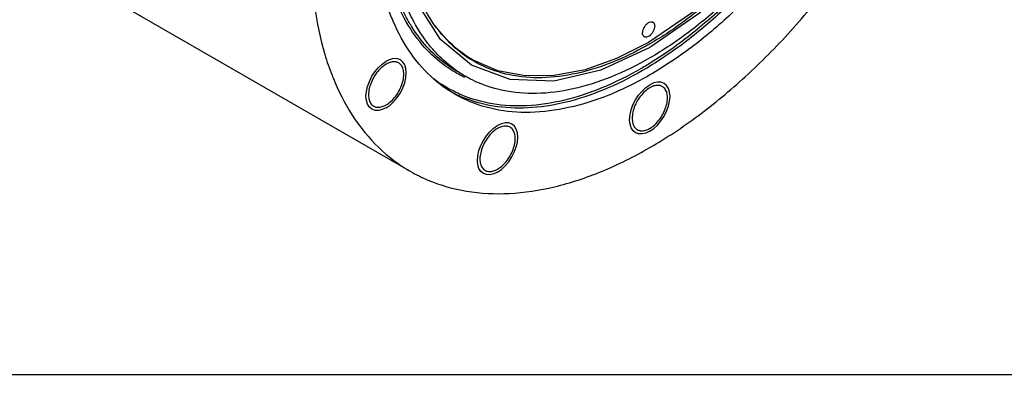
# Model space of a CAD drawing. Extents: x 0 to 420, y 0 to 297.
# Tile 2 of 6: x 144 to 316, y 0 to 62. Entities that reach past the tile are written whole.
import ezdxf

# ---------------------------------------------------------------- set-up
doc = ezdxf.new("R2010")
doc.units = 0
doc.header["$LTSCALE"] = 23.1
doc.layers.get('0').update_dxf_attribs({"linetype": 'CONTINUOUS'})

msp = doc.modelspace()

# ---------------------------------------------------------------- linework, layer by layer
at = {"color": 7, "linetype": 'CONTINUOUS'}
for p, q in [((120.23, 88.73), (212.15, 35.66)), ((0, 0), (420, 0))]:
    msp.add_line(p, q, dxfattribs=at)
at = {"color": 2, "linetype": 'CONTINUOUS'}
for points in [[(254.15, 159.44), (262.73, 163.42), (270.99, 165.31), (278.61, 165.03), (285.4, 162.53), (290.87, 158), (294.95, 151.57), (297.47, 143.51), (298.34, 133.92), (297.5, 123.52), (295.01, 112.55), (290.96, 101.42), (285.4, 90.36), (278.73, 80.2), (271.13, 71.1), (262.88, 63.43), (254.15, 57.38)], [(284.72, 161.86), (290.12, 157.39), (294.13, 151.06), (296.62, 143.11), (297.48, 133.67), (296.65, 123.42), (294.19, 112.61), (290.2, 101.65), (284.73, 90.75), (278.16, 80.74), (270.67, 71.78), (262.54, 64.21), (253.94, 58.25)], [(254.15, 57.38), (245.57, 53.39), (237.31, 51.5), (229.69, 51.78), (222.9, 54.28), (217.43, 58.82), (213.35, 65.24), (210.83, 73.31), (209.96, 82.89), (210.8, 93.29), (213.29, 104.26), (217.34, 115.4), (222.9, 126.45), (229.56, 136.62), (237.17, 145.71), (245.41, 153.39), (254.15, 159.44)], [(219.54, 57.85), (219.08, 58.28), (218.54, 58.82), (218.01, 59.38), (217.51, 59.96), (217.02, 60.57), (216.53, 61.2)], [(222.83, 55.39), (222.3, 55.72), (221.79, 56.07), (221.18, 56.5), (220.68, 56.88), (220.1, 57.35), (219.54, 57.85)], [(253.94, 58.25), (248.33, 55.44), (242.82, 53.5), (237.35, 52.47), (232.3, 52.41), (227.49, 53.32), (223.15, 55.2)], [(207.92, 46.81), (208.6, 47.28), (209.26, 47.89), (209.87, 48.62), (210.42, 49.45), (210.85, 50.32), (211.18, 51.21), (211.38, 52.09), (211.45, 52.93), (211.38, 53.69), (211.18, 54.33), (210.86, 54.85), (210.42, 55.22), (209.88, 55.42), (209.27, 55.45), (208.61, 55.3), (207.92, 54.97)], [(223.15, 55.2), (223.04, 55.27), (222.94, 55.33), (222.83, 55.39)], [(207.92, 46.81), (207.23, 46.49), (206.57, 46.34), (205.96, 46.36), (205.42, 46.56), (204.98, 46.92), (204.65, 47.44), (204.45, 48.08), (204.38, 48.85), (204.45, 49.68), (204.65, 50.56), (204.97, 51.45), (205.42, 52.34), (205.95, 53.15), (206.56, 53.88), (207.22, 54.49), (207.92, 54.97)], [(254.15, 42.68), (253.46, 42.36), (252.8, 42.21), (252.19, 42.23), (251.65, 42.43), (251.21, 42.79), (250.89, 43.31), (250.68, 43.95), (250.61, 44.72), (250.68, 45.55), (250.88, 46.43), (251.2, 47.32), (251.65, 48.21), (252.18, 49.02), (252.79, 49.75), (253.45, 50.36), (254.15, 50.84)], [(254.15, 42.68), (254.84, 43.15), (255.5, 43.77), (256.11, 44.49), (256.65, 45.32), (257.09, 46.19), (257.41, 47.08), (257.62, 47.96), (257.69, 48.8), (257.62, 49.56), (257.42, 50.2), (257.09, 50.72), (256.65, 51.09), (256.12, 51.29), (255.51, 51.32), (254.85, 51.17), (254.15, 50.84)], [(227.46, 35.53), (226.77, 35.21), (226.11, 35.06), (225.5, 35.08), (224.96, 35.28), (224.52, 35.64), (224.19, 36.16), (223.99, 36.8), (223.92, 37.57), (223.99, 38.4), (224.19, 39.28), (224.51, 40.17), (224.96, 41.05), (225.49, 41.87), (226.1, 42.59), (226.76, 43.21), (227.46, 43.69)], [(227.46, 35.53), (228.14, 36), (228.8, 36.61), (229.41, 37.34), (229.96, 38.17), (230.39, 39.03), (230.72, 39.93), (230.92, 40.8), (230.99, 41.65), (230.92, 42.4), (230.73, 43.05), (230.4, 43.57), (229.96, 43.94), (229.42, 44.14), (228.82, 44.16), (228.16, 44.01), (227.46, 43.69)]]:
    msp.add_lwpolyline(points, dxfattribs=at)
at = {"color": 7, "linetype": 'CONTINUOUS'}
for points, knots in [([(254.15, 39.82), (257.07, 41.51), (262.88, 45.38), (271.13, 52.25), (279.04, 60.25), (286.44, 69.21), (293.2, 78.97), (299.17, 89.31), (304.24, 100.04), (308.3, 110.93), (311.28, 121.78), (313.1, 132.36), (313.75, 142.47), (313.19, 151.9), (311.43, 160.48), (308.5, 168.04), (304.42, 174.41), (300.09, 178.63), (297.15, 180.57), (296.15, 181.15)], [0, 0, 0, 0, 0.06044, 0.124618, 0.191901, 0.261507, 0.332546, 0.404069, 0.475108, 0.544714, 0.611998, 0.676176, 0.736617, 0.7929, 0.844882, 0.892775, 0.937227, 0.979349, 1, 1, 1, 1]), ([(245.17, 171.02), (242.48, 168.99), (237.01, 164.41), (229.26, 156.57), (221.86, 147.6), (215.1, 137.85), (209.13, 127.51), (204.06, 116.78), (200, 105.88), (197.02, 95.04), (195.2, 84.46), (194.55, 74.35), (195.11, 64.92), (196.59, 57.7), (197.95, 53.71), (198.42, 52.51)], [0, 0, 0, 0, 0.074985, 0.158703, 0.245311, 0.333703, 0.422698, 0.51109, 0.597698, 0.681418, 0.761272, 0.836478, 0.906509, 0.971188, 1, 1, 1, 1]), ([(213.08, 61.37), (212.51, 62.39), (211.02, 65.45), (209.3, 71.04), (208.32, 78.3), (208.36, 86.21), (209.41, 94.59), (211.44, 103.28), (214.41, 112.08), (218.26, 120.79), (222.9, 129.24), (228.22, 137.22), (234.12, 144.57), (240.45, 151.13), (247.09, 156.75), (251.79, 159.89), (254.15, 161.26)], [0, 0, 0, 0, 0.029877, 0.087366, 0.149999, 0.217829, 0.290486, 0.367276, 0.447272, 0.529384, 0.612419, 0.695145, 0.776342, 0.854863, 0.929689, 1, 1, 1, 1]), ([(285, 161.84), (286.16, 161.17), (288.75, 159.31), (292.19, 155.43), (295.01, 150.18), (296.9, 144.03), (297.84, 137.11), (297.8, 129.57), (296.8, 121.58), (294.86, 113.3), (292.03, 104.91), (288.36, 96.6), (283.94, 88.55), (278.87, 80.94), (273.25, 73.93), (267.21, 67.68), (260.88, 62.33), (256.4, 59.33), (254.15, 58.03)], [0, 0, 0, 0, 0.032537, 0.077267, 0.125013, 0.176865, 0.233355, 0.294533, 0.360065, 0.429325, 0.501476, 0.575535, 0.650427, 0.725041, 0.798276, 0.869096, 0.936584, 1, 1, 1, 1]), ([(223.3, 54.97), (222.14, 55.64), (219.54, 57.5), (216.11, 61.38), (213.29, 66.63), (211.39, 72.79), (210.46, 79.71), (210.5, 87.24), (211.5, 95.24), (213.44, 103.52), (216.27, 111.9), (219.94, 120.21), (224.36, 128.26), (229.43, 135.88), (235.05, 142.88), (241.09, 149.13), (247.38, 154.45), (251.8, 157.42), (254.01, 158.7)], [0, 0, 0, 0, 0.032581, 0.077371, 0.125181, 0.177102, 0.233669, 0.294929, 0.360548, 0.429901, 0.50215, 0.576308, 0.651301, 0.726015, 0.799348, 0.870264, 0.937842, 1, 1, 1, 1]), ([(301.08, 148.94), (301.15, 148.64), (301.8, 145.84), (302.56, 140.21), (302.52, 131.86), (301.42, 123), (299.27, 113.83), (296.13, 104.53), (292.06, 95.32), (287.17, 86.4), (281.54, 77.97), (275.31, 70.2), (268.62, 63.28), (261.61, 57.34), (256.65, 54.02), (254.15, 52.58)], [0, 0, 0, 0, 0.008082, 0.076156, 0.149879, 0.228847, 0.312309, 0.399255, 0.488499, 0.578748, 0.668661, 0.756912, 0.842254, 0.923581, 1, 1, 1, 1]), ([(298.23, 148.07), (298.43, 147.36), (299.2, 144.28), (299.98, 138.52), (299.94, 130.61), (298.89, 122.22), (296.86, 113.54), (293.89, 104.74), (290.04, 96.02), (285.4, 87.58), (280.08, 79.59), (274.18, 72.24), (267.85, 65.68), (261.21, 60.07), (256.51, 56.92), (254.15, 55.56)], [0, 0, 0, 0, 0.020324, 0.087558, 0.160371, 0.238365, 0.320796, 0.406669, 0.494812, 0.583947, 0.67275, 0.759913, 0.844201, 0.924524, 1, 1, 1, 1]), ([(219.96, 49.19), (218.68, 49.93), (215.8, 51.99), (212, 56.29), (209.55, 60.84), (208.46, 63.73), (208.17, 64.6)], [0, 0, 0, 0, 0.22413, 0.532246, 0.861139, 1, 1, 1, 1]), ([(215.72, 57.52), (215.29, 58.03), (214.35, 59.27), (213.52, 60.59), (213.08, 61.37)], [0, 0, 0, 0, 0.424151, 1, 1, 1, 1]), ([(253.19, 59.26), (253.12, 59.3), (252.97, 59.44), (252.87, 59.77), (252.88, 60.19), (253.01, 60.66), (253.24, 61.11), (253.55, 61.5), (253.8, 61.71), (253.94, 61.79)], [0, 0, 0, 0, 0.076619, 0.194112, 0.336738, 0.50069, 0.674927, 0.845661, 1, 1, 1, 1]), ([(253.94, 61.79), (254.05, 61.85), (254.27, 61.94), (254.55, 61.93), (254.66, 61.87), (254.69, 61.86)], [0, 0, 0, 0, 0.495172, 0.904687, 1, 1, 1, 1]), ([(254.69, 61.86), (254.75, 61.82), (254.9, 61.68), (255.01, 61.35), (255, 60.93), (254.87, 60.46), (254.64, 60.01), (254.32, 59.62), (254.07, 59.41), (253.94, 59.34)], [0, 0, 0, 0, 0.076619, 0.194112, 0.336738, 0.50069, 0.674927, 0.845661, 1, 1, 1, 1]), ([(253.94, 59.34), (253.83, 59.27), (253.6, 59.18), (253.33, 59.19), (253.21, 59.25), (253.19, 59.26)], [0, 0, 0, 0, 0.495172, 0.904687, 1, 1, 1, 1]), ([(221.79, 52.35), (220.57, 53.06), (218.39, 54.62), (216.53, 56.55), (215.72, 57.52)], [0, 0, 0, 0, 0.525241, 1, 1, 1, 1]), ([(253.58, 57.71), (251.67, 56.63), (247.69, 54.68), (241.51, 52.7), (235.38, 51.88), (229.62, 52.35), (225.67, 53.69), (223.69, 54.75), (223.3, 54.97)], [0, 0, 0, 0, 0.207609, 0.417395, 0.60998, 0.788492, 0.958216, 1, 1, 1, 1]), ([(254.15, 55.56), (251.96, 54.29), (247.59, 52.12), (240.89, 49.96), (234.46, 49.11), (228.42, 49.6), (224.27, 51.01), (222.19, 52.12), (221.79, 52.35)], [0, 0, 0, 0, 0.223495, 0.429075, 0.617799, 0.792732, 0.959054, 1, 1, 1, 1]), ([(207.92, 54.46), (207.6, 54.28), (206.99, 53.82), (206.21, 52.94), (205.55, 51.9), (205.08, 50.79), (204.82, 49.68), (204.8, 48.66), (205.03, 47.8), (205.41, 47.3), (205.68, 47.13), (205.73, 47.1)], [0, 0, 0, 0, 0.124692, 0.261726, 0.404461, 0.54527, 0.676847, 0.793589, 0.893312, 0.97951, 1, 1, 1, 1]), ([(207.92, 47.32), (208.23, 47.5), (208.84, 47.97), (209.63, 48.84), (210.28, 49.88), (210.75, 51), (211.01, 52.1), (211.03, 53.12), (210.8, 53.99), (210.42, 54.48), (210.16, 54.65), (210.1, 54.68)], [0, 0, 0, 0, 0.124692, 0.261726, 0.404461, 0.54527, 0.676847, 0.793589, 0.893312, 0.97951, 1, 1, 1, 1]), ([(210.1, 54.68), (209.94, 54.77), (209.51, 54.92), (208.79, 54.86), (208.31, 54.67), (208.09, 54.56)], [0, 0, 0, 0, 0.259701, 0.642447, 1, 1, 1, 1]), ([(198.6, 52.06), (199.05, 50.93), (200.59, 47.55), (203.88, 42.41), (208.21, 38.18), (211.15, 36.24), (212.15, 35.66)], [0, 0, 0, 0, 0.1696, 0.513853, 0.84007, 1, 1, 1, 1]), ([(254.15, 52.58), (251.83, 51.24), (247.22, 48.94), (240.14, 46.67), (233.35, 45.77), (226.97, 46.29), (222.8, 47.7), (220.79, 48.74), (220.56, 48.86)], [0, 0, 0, 0, 0.227789, 0.43732, 0.629671, 0.807966, 0.977483, 1, 1, 1, 1]), ([(254.15, 50.33), (253.84, 50.15), (253.23, 49.69), (252.44, 48.81), (251.78, 47.77), (251.31, 46.66), (251.05, 45.55), (251.04, 44.53), (251.27, 43.67), (251.65, 43.17), (251.91, 43), (251.96, 42.97)], [0, 0, 0, 0, 0.124692, 0.261726, 0.404461, 0.54527, 0.676847, 0.793589, 0.893312, 0.97951, 1, 1, 1, 1]), ([(254.15, 43.19), (254.46, 43.37), (255.07, 43.84), (255.86, 44.72), (256.51, 45.75), (256.99, 46.87), (257.24, 47.97), (257.26, 48.99), (257.03, 49.86), (256.65, 50.35), (256.39, 50.52), (256.34, 50.55)], [0, 0, 0, 0, 0.124692, 0.261726, 0.404461, 0.54527, 0.676847, 0.793589, 0.893312, 0.97951, 1, 1, 1, 1]), ([(256.34, 50.55), (256.18, 50.64), (255.74, 50.79), (255.03, 50.73), (254.54, 50.54), (254.32, 50.43)], [0, 0, 0, 0, 0.259701, 0.642447, 1, 1, 1, 1]), ([(205.73, 47.1), (205.89, 47.01), (206.32, 46.86), (207.04, 46.92), (207.52, 47.11), (207.75, 47.23)], [0, 0, 0, 0, 0.259701, 0.642447, 1, 1, 1, 1]), ([(227.46, 43.18), (227.14, 43), (226.53, 42.54), (225.75, 41.66), (225.09, 40.62), (224.62, 39.51), (224.36, 38.4), (224.34, 37.38), (224.57, 36.51), (224.96, 36.02), (225.22, 35.85), (225.27, 35.82)], [0, 0, 0, 0, 0.124692, 0.261726, 0.404461, 0.54527, 0.676847, 0.793589, 0.893312, 0.97951, 1, 1, 1, 1]), ([(227.46, 36.04), (227.77, 36.22), (228.38, 36.68), (229.17, 37.56), (229.82, 38.6), (230.3, 39.71), (230.55, 40.82), (230.57, 41.84), (230.34, 42.7), (229.96, 43.2), (229.7, 43.37), (229.64, 43.4)], [0, 0, 0, 0, 0.124692, 0.261726, 0.404461, 0.54527, 0.676847, 0.793589, 0.893312, 0.97951, 1, 1, 1, 1]), ([(229.64, 43.4), (229.49, 43.49), (229.05, 43.64), (228.33, 43.58), (227.85, 43.39), (227.63, 43.27)], [0, 0, 0, 0, 0.259701, 0.642447, 1, 1, 1, 1]), ([(251.96, 42.97), (252.12, 42.88), (252.56, 42.73), (253.27, 42.79), (253.76, 42.98), (253.98, 43.1)], [0, 0, 0, 0, 0.259701, 0.642447, 1, 1, 1, 1]), ([(212.15, 35.66), (213.15, 35.08), (216.3, 33.51), (222.12, 31.87), (229.68, 31.53), (237.7, 32.76), (246, 35.53), (251.43, 38.25), (254.15, 39.82)], [0, 0, 0, 0, 0.078381, 0.238315, 0.407091, 0.588935, 0.786301, 1, 1, 1, 1]), ([(225.27, 35.82), (225.43, 35.73), (225.86, 35.58), (226.58, 35.64), (227.06, 35.83), (227.29, 35.94)], [0, 0, 0, 0, 0.259701, 0.642447, 1, 1, 1, 1])]:
    msp.add_open_spline(points, degree=3, knots=knots, dxfattribs=at)
at = {"color": 9, "linetype": 'CONTINUOUS'}
for points, knots in [([(288.88, 167.19), (289.05, 167.06), (290.77, 165.8), (293.77, 162.88), (297.08, 157.69), (299.47, 151.54), (300.9, 144.56), (301.35, 136.89), (300.83, 128.66), (299.34, 120.06), (296.92, 111.23), (293.62, 102.36), (289.5, 93.63), (284.64, 85.22), (279.15, 77.29), (273.13, 69.99), (266.69, 63.47), (259.97, 57.87), (255.23, 54.71), (252.84, 53.33)], [0, 0, 0, 0, 0.004688, 0.047492, 0.092668, 0.141327, 0.194134, 0.251318, 0.312725, 0.377915, 0.446264, 0.516993, 0.589177, 0.66182, 0.733954, 0.804649, 0.873041, 0.938363, 1, 1, 1, 1]), ([(289.02, 166.68), (290.54, 165.53), (293.37, 162.77), (296.68, 157.6), (299.05, 151.48), (300.48, 144.53), (300.93, 136.89), (300.41, 128.7), (298.93, 120.13), (296.52, 111.34), (293.23, 102.52), (289.12, 93.82), (284.29, 85.45), (278.82, 77.55), (272.82, 70.28), (266.42, 63.8), (260.31, 58.71), (256.27, 55.93), (254.59, 54.88)], [0, 0, 0, 0, 0.043761, 0.089946, 0.139692, 0.193678, 0.252139, 0.314918, 0.381565, 0.451441, 0.52375, 0.597546, 0.671812, 0.745557, 0.817831, 0.88775, 0.95453, 1, 1, 1, 1]), ([(220.33, 52.85), (219.44, 53.35), (217.23, 54.81), (213.95, 57.95), (210.81, 62.64), (208.41, 68.51), (206.95, 75.35), (206.48, 82.94), (207.02, 91.08), (208.54, 99.57), (210.96, 108.09), (214.07, 116.22), (217.58, 123.61), (221.28, 130.17), (225.12, 136.06), (229.22, 141.58), (233.84, 147.03), (239.29, 152.56), (245.56, 157.86), (250.23, 161), (252.63, 162.38)], [0, 0, 0, 0, 0.023442, 0.060835, 0.104044, 0.152771, 0.206357, 0.264749, 0.327639, 0.394338, 0.463551, 0.531794, 0.594936, 0.652263, 0.705566, 0.757133, 0.810777, 0.870413, 0.936152, 1, 1, 1, 1]), ([(212.47, 60.96), (212.13, 61.5), (210.74, 63.88), (208.83, 68.58), (207.37, 75.38), (206.91, 82.93), (207.44, 91.04), (208.96, 99.49), (211.36, 107.98), (214.46, 116.07), (217.95, 123.42), (221.64, 129.95), (225.46, 135.82), (229.54, 141.31), (234.14, 146.73), (239.56, 152.24), (245.8, 157.51), (250.46, 160.63), (252.84, 162.01)], [0, 0, 0, 0, 0.016209, 0.069713, 0.128552, 0.192669, 0.261723, 0.33496, 0.410957, 0.48589, 0.555223, 0.61817, 0.676699, 0.73332, 0.792223, 0.857702, 0.929884, 1, 1, 1, 1]), ([(220.47, 53.11), (219.67, 53.58), (217.54, 55), (214.8, 57.62), (213.12, 59.92), (212.47, 60.96)], [0, 0, 0, 0, 0.246366, 0.67439, 1, 1, 1, 1]), ([(252.63, 53.7), (250.42, 52.42), (246.01, 50.22), (239.27, 47.97), (232.78, 46.98), (226.65, 47.26), (222.85, 48.34), (221.09, 49.08)], [0, 0, 0, 0, 0.232479, 0.446738, 0.64388, 0.826732, 1, 1, 1, 1]), ([(252.84, 53.33), (250.62, 52.05), (246.19, 49.83), (239.42, 47.58), (232.9, 46.58), (226.75, 46.87), (222.93, 47.95), (221.17, 48.7)], [0, 0, 0, 0, 0.232503, 0.446754, 0.64389, 0.826737, 1, 1, 1, 1])]:
    msp.add_open_spline(points, degree=3, knots=knots, dxfattribs=at)
at = {"color": 7, "linetype": 'CONTINUOUS'}
for points in [[(253.9, 57.89), (253.8, 57.83), (253.69, 57.77), (253.58, 57.71)], [(253.94, 57.91), (253.93, 57.9), (253.91, 57.89), (253.9, 57.89)], [(254.07, 57.98), (254.03, 57.96), (253.98, 57.93), (253.94, 57.91)], [(254.15, 58.03), (254.12, 58.01), (254.1, 58), (254.07, 57.98)], [(208.09, 54.56), (208.03, 54.53), (207.97, 54.5), (207.92, 54.46)], [(198.42, 52.51), (198.48, 52.36), (198.54, 52.21), (198.6, 52.06)], [(254.32, 50.43), (254.26, 50.4), (254.21, 50.37), (254.15, 50.33)], [(220.56, 48.86), (220.36, 48.97), (220.16, 49.08), (219.96, 49.19)], [(207.75, 47.23), (207.8, 47.26), (207.86, 47.29), (207.92, 47.32)], [(227.63, 43.27), (227.57, 43.24), (227.51, 43.21), (227.46, 43.18)], [(253.98, 43.1), (254.04, 43.13), (254.09, 43.16), (254.15, 43.19)], [(227.29, 35.94), (227.34, 35.97), (227.4, 36.01), (227.46, 36.04)]]:
    msp.add_open_spline(points, degree=3, dxfattribs=at)
at = {"color": 9, "linetype": 'CONTINUOUS'}
for points in [[(254.59, 54.88), (253.95, 54.48), (253.29, 54.08), (252.63, 53.7)], [(220.16, 49.51), (218.78, 50.17), (217.47, 50.96), (216.25, 51.88)], [(221.44, 52.27), (221.06, 52.45), (220.69, 52.65), (220.33, 52.85)], [(221.71, 52.14), (221.62, 52.18), (221.53, 52.22), (221.44, 52.27)], [(220.61, 48.94), (220.4, 49.04), (220.19, 49.13), (219.99, 49.24)], [(220.76, 49.23), (220.56, 49.32), (220.36, 49.41), (220.16, 49.51)], [(221.17, 48.7), (220.98, 48.78), (220.8, 48.86), (220.61, 48.94)], [(221.09, 49.08), (220.98, 49.13), (220.87, 49.18), (220.76, 49.23)]]:
    msp.add_open_spline(points, degree=3, dxfattribs=at)

doc.saveas('drawing.dxf')
